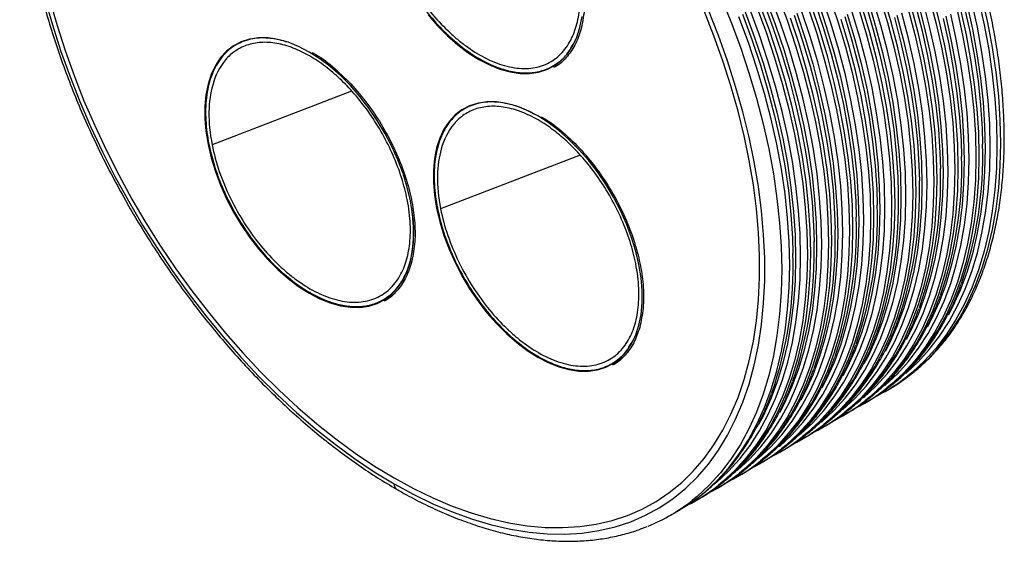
# Paper-space layout '_Isométrica' of a CAD drawing. Header units: millimetres. Extents: x -88 to 61, y -85 to 19.
# Tile 1 of 5: x -88 to -6, y -85 to -42. Entities that reach past the tile are written whole.
import ezdxf

# ---------------------------------------------------------------- set-up
doc = ezdxf.new("R2010")
doc.units = ezdxf.units.MM

psp = doc.layouts.new('_Isométrica')

# ---------------------------------------------------------------- linework, layer by layer
at = {"color": 7, "linetype": 'Continuous', "lineweight": 25}
for p, q in [((-69.833, -43.474), (-70.315, -43.752)), ((-66.082, -43.514), (-66.317, -43.426)), ((-49.849, -44.916), (-49.947, -44.973)), ((-43.727, -45.524), (-43.246, -45.246)), ((-60.626, -47.63), (-72.324, -52.156)), ((-41.452, -53.001), (-53.15, -57.527)), ((-64.076, -64.543), (-64.179, -64.602)), ((-57.966, -65.144), (-57.42, -64.829)), ((-44.909, -69.909), (-45.007, -69.965)), ((-38.792, -70.514), (-38.283, -70.221)), ((-15.791, -72.797), (-15.473, -72.613)), ((-17.559, -73.817), (-17.276, -73.654)), ((-19.327, -74.838), (-19.044, -74.675)), ((-21.095, -75.858), (-20.812, -75.695)), ((-22.862, -76.879), (-22.58, -76.716)), ((-24.63, -77.899), (-24.347, -77.736)), ((-26.398, -78.92), (-26.115, -78.757)), ((-28.166, -79.94), (-27.883, -79.777)), ((-29.933, -80.961), (-29.651, -80.798)), ((-31.701, -81.981), (-31.418, -81.818)), ((-33.858, -83.226), (-33.186, -82.839))]:
    psp.add_line(p, q, dxfattribs=at)
at = {"color": 7, "linetype": 'Continuous', "lineweight": 25, "flags": 128}
for points in [[(-29.67, -39.648), (-28.799, -41.79), (-28.004, -43.94), (-27.287, -46.09), (-26.65, -48.235), (-26.094, -50.37), (-25.62, -52.487), (-25.232, -54.582), (-24.928, -56.649), (-24.711, -58.682), (-24.58, -60.675), (-24.536, -62.623), (-24.58, -64.521), (-24.711, -66.364), (-24.928, -68.145), (-25.232, -69.862), (-25.62, -71.508), (-26.094, -73.079), (-26.65, -74.571), (-27.287, -75.981), (-28.004, -77.303), (-28.799, -78.535), (-29.67, -79.672), (-30.613, -80.713), (-31.627, -81.654), (-32.005, -81.964)], [(-24.875, -39.525), (-24.08, -41.674), (-23.363, -43.825), (-22.725, -45.97), (-22.169, -48.104), (-21.696, -50.222), (-21.307, -52.317), (-21.004, -54.384), (-20.786, -56.416), (-20.655, -58.41), (-20.612, -60.358), (-20.655, -62.256), (-20.786, -64.098), (-21.004, -65.88), (-21.307, -67.596), (-21.696, -69.242), (-22.169, -70.814), (-22.725, -72.306), (-23.363, -73.715), (-24.08, -75.037), (-24.875, -76.269), (-25.745, -77.407), (-26.689, -78.448), (-27.703, -79.388), (-28.08, -79.698)], [(-20.544, -39.633), (-19.827, -41.784), (-19.19, -43.929), (-18.634, -46.063), (-18.16, -48.181), (-17.772, -50.276), (-17.468, -52.343), (-17.251, -54.375), (-17.12, -56.369), (-17.076, -58.317), (-17.12, -60.215), (-17.251, -62.057), (-17.468, -63.839), (-17.772, -65.555), (-18.16, -67.201), (-18.634, -68.772), (-19.19, -70.265), (-19.827, -71.674), (-20.544, -72.996), (-21.339, -74.228), (-22.21, -75.366), (-23.153, -76.406), (-24.167, -77.347), (-24.545, -77.657)], [(-20.835, -75.539), (-20.349, -75.143), (-19.335, -74.202), (-18.391, -73.162), (-17.521, -72.024), (-16.726, -70.792), (-16.009, -69.47), (-15.371, -68.061), (-14.815, -66.568), (-14.342, -64.997), (-13.953, -63.351), (-13.65, -61.635), (-13.432, -59.853), (-13.301, -58.01), (-13.258, -56.113), (-13.301, -54.164), (-13.432, -52.171), (-13.65, -50.138), (-13.953, -48.072), (-14.342, -45.977), (-14.815, -43.859), (-15.371, -41.725), (-16.009, -39.579)], [(-86.331, -39.955), (-85.728, -42.084), (-85.043, -44.221), (-84.279, -46.36), (-83.438, -48.493), (-82.523, -50.616), (-81.535, -52.722), (-80.478, -54.804), (-79.354, -56.859), (-78.167, -58.878), (-76.921, -60.857), (-75.618, -62.791), (-74.262, -64.673), (-72.858, -66.498), (-71.409, -68.261), (-69.919, -69.958), (-68.393, -71.583), (-66.835, -73.131), (-65.249, -74.599), (-63.64, -75.982), (-62.012, -77.276), (-60.37, -78.478), (-58.719, -79.583), (-57.063, -80.59)], [(-85.932, -40.019), (-85.337, -42.12), (-84.662, -44.227), (-83.908, -46.337), (-83.079, -48.441), (-82.176, -50.535), (-81.201, -52.612), (-80.158, -54.666), (-79.05, -56.692), (-77.879, -58.684), (-76.65, -60.637), (-75.365, -62.544), (-74.028, -64.4), (-72.643, -66.2), (-71.213, -67.94), (-69.744, -69.613), (-68.239, -71.216), (-66.702, -72.743), (-65.137, -74.191), (-63.55, -75.555), (-61.945, -76.831), (-60.325, -78.017), (-58.696, -79.107), (-57.063, -80.1)], [(-85.932, -40.019), (-85.337, -42.12), (-84.662, -44.227), (-83.908, -46.337), (-83.079, -48.441), (-82.176, -50.535), (-81.201, -52.612), (-80.158, -54.666), (-79.05, -56.692), (-77.879, -58.684), (-76.65, -60.637), (-75.365, -62.544), (-74.028, -64.4), (-72.643, -66.2), (-71.213, -67.94), (-69.744, -69.613), (-68.239, -71.216), (-66.702, -72.743), (-65.137, -74.191), (-63.55, -75.555), (-61.945, -76.831), (-60.325, -78.017), (-58.696, -79.107), (-57.063, -80.1)], [(-29.674, -80.641), (-29.188, -80.245), (-28.174, -79.305), (-27.23, -78.264), (-26.36, -77.126), (-25.565, -75.895), (-24.848, -74.572), (-24.21, -73.163), (-23.654, -71.671), (-23.181, -70.099), (-22.792, -68.453), (-22.488, -66.737), (-22.271, -64.955), (-22.14, -63.113), (-22.097, -61.215), (-22.14, -59.267), (-22.271, -57.274), (-22.488, -55.241), (-22.792, -53.174), (-23.181, -51.079), (-23.654, -48.961), (-24.21, -46.827), (-24.848, -44.682), (-25.565, -42.531), (-26.36, -40.382)], [(-28.266, -79.492), (-28.237, -79.467), (-27.228, -78.53), (-26.288, -77.494), (-25.422, -76.362), (-24.63, -75.135), (-23.916, -73.819), (-23.282, -72.416), (-22.728, -70.93), (-22.257, -69.366), (-21.87, -67.727), (-21.567, -66.019), (-21.351, -64.245), (-21.221, -62.411), (-21.177, -60.521), (-21.221, -58.582), (-21.351, -56.597), (-21.567, -54.574), (-21.87, -52.516), (-22.257, -50.43), (-22.728, -48.322), (-23.282, -46.197), (-23.916, -44.061), (-24.63, -41.921), (-25.422, -39.781)], [(-26.058, -40.148), (-25.267, -42.288), (-24.553, -44.429), (-23.918, -46.564), (-23.364, -48.689), (-22.893, -50.798), (-22.506, -52.883), (-22.204, -54.941), (-21.987, -56.965), (-21.857, -58.949), (-21.819, -60.26)], [(-25.832, -39.973), (-25.043, -42.105), (-24.331, -44.239), (-23.699, -46.368), (-23.147, -48.485), (-22.678, -50.586), (-22.292, -52.665), (-21.99, -54.716), (-21.775, -56.733), (-21.645, -58.711), (-21.602, -60.644), (-21.645, -62.527), (-21.775, -64.355), (-21.99, -66.123), (-22.292, -67.826), (-22.678, -69.459), (-23.147, -71.018), (-23.699, -72.499), (-24.331, -73.897), (-24.699, -74.604)], [(-24.731, -77.451), (-24.702, -77.426), (-23.692, -76.489), (-22.753, -75.453), (-21.886, -74.321), (-21.095, -73.094), (-20.381, -71.778), (-19.746, -70.375), (-19.192, -68.889), (-18.721, -67.325), (-18.334, -65.686), (-18.032, -63.978), (-17.815, -62.204), (-17.685, -60.37), (-17.642, -58.48), (-17.685, -56.541), (-17.815, -54.556), (-18.032, -52.533), (-18.334, -50.475), (-18.721, -48.389), (-19.192, -46.281), (-19.746, -44.156), (-20.381, -42.02), (-21.095, -39.88)], [(-21.731, -40.247), (-21.017, -42.388), (-20.382, -44.523), (-19.829, -46.648), (-19.358, -48.757), (-18.971, -50.842), (-18.668, -52.9), (-18.452, -54.924), (-18.322, -56.908), (-18.283, -58.219)], [(-21.507, -40.064), (-20.796, -42.198), (-20.163, -44.327), (-19.611, -46.444), (-19.142, -48.545), (-18.756, -50.624), (-18.455, -52.675), (-18.239, -54.692), (-18.109, -56.67), (-18.066, -58.603), (-18.109, -60.486), (-18.239, -62.314), (-18.455, -64.082), (-18.756, -65.785), (-19.142, -67.418), (-19.611, -68.977), (-20.163, -70.458), (-20.796, -71.856), (-21.164, -72.563)], [(-21.195, -75.41), (-21.166, -75.385), (-20.156, -74.448), (-19.217, -73.412), (-18.351, -72.28), (-17.559, -71.053), (-16.845, -69.737), (-16.21, -68.334), (-15.657, -66.848), (-15.186, -65.284), (-14.799, -63.645), (-14.496, -61.937), (-14.28, -60.163), (-14.15, -58.329), (-14.106, -56.439), (-14.15, -54.5), (-14.28, -52.515), (-14.496, -50.492), (-14.799, -48.434), (-15.186, -46.348), (-15.657, -44.24), (-16.21, -42.115), (-16.845, -39.979)], [(-16.292, -39.743), (-15.654, -41.888), (-15.098, -44.022), (-14.625, -46.14), (-14.236, -48.235), (-13.932, -50.302), (-13.715, -52.334), (-13.584, -54.328), (-13.541, -56.276), (-13.584, -58.174), (-13.715, -60.016), (-13.932, -61.798), (-14.236, -63.514), (-14.625, -65.16), (-15.098, -66.731), (-15.654, -68.224), (-16.292, -69.633), (-17.009, -70.955), (-17.804, -72.187), (-18.674, -73.325), (-19.618, -74.365), (-20.632, -75.306), (-21.009, -75.616)], [(-17.66, -73.369), (-17.631, -73.344), (-16.621, -72.407), (-15.682, -71.371), (-14.815, -70.239), (-14.024, -69.012), (-13.31, -67.696), (-12.675, -66.293), (-12.121, -64.807), (-11.65, -63.243), (-11.263, -61.604), (-10.961, -59.896), (-10.744, -58.122), (-10.614, -56.288), (-10.571, -54.398), (-10.614, -52.459), (-10.744, -50.474), (-10.961, -48.45), (-11.263, -46.393), (-11.65, -44.307), (-12.121, -42.199), (-12.675, -40.074)], [(-17.26, -40.157), (-16.628, -42.285), (-16.076, -44.403), (-15.606, -46.504), (-15.221, -48.583), (-14.919, -50.634), (-14.704, -52.651), (-14.574, -54.629), (-14.531, -56.562), (-14.574, -58.445), (-14.704, -60.273), (-14.919, -62.041), (-15.221, -63.744), (-15.606, -65.377), (-16.076, -66.936), (-16.628, -68.417), (-17.26, -69.815), (-17.628, -70.522)], [(-17.482, -40.347), (-16.847, -42.482), (-16.293, -44.607), (-15.822, -46.716), (-15.435, -48.801), (-15.133, -50.859), (-14.916, -52.883), (-14.786, -54.867), (-14.747, -56.178)], [(-12.119, -39.847), (-11.563, -41.981), (-11.089, -44.099), (-10.701, -46.194), (-10.397, -48.261), (-10.18, -50.293), (-10.049, -52.287), (-10.005, -54.235), (-10.049, -56.133), (-10.18, -57.975), (-10.397, -59.757), (-10.701, -61.473), (-11.089, -63.119), (-11.563, -64.69), (-12.119, -66.183), (-12.756, -67.592), (-13.473, -68.914), (-14.268, -70.146), (-15.139, -71.284), (-16.082, -72.324), (-17.096, -73.265), (-17.474, -73.575)], [(-17.3, -73.498), (-16.814, -73.102), (-15.799, -72.161), (-14.856, -71.121), (-13.985, -69.983), (-13.191, -68.751), (-12.473, -67.429), (-11.836, -66.02), (-11.28, -64.527), (-10.807, -62.956), (-10.418, -61.31), (-10.114, -59.594), (-9.897, -57.812), (-9.766, -55.969), (-9.722, -54.072), (-9.766, -52.123), (-9.897, -50.13), (-10.114, -48.097), (-10.418, -46.031), (-10.807, -43.936), (-11.28, -41.818), (-11.836, -39.684)], [(-14.124, -71.328), (-14.095, -71.303), (-13.085, -70.366), (-12.146, -69.33), (-11.279, -68.198), (-10.488, -66.971), (-9.774, -65.655), (-9.139, -64.252), (-8.586, -62.766), (-8.115, -61.202), (-7.728, -59.563), (-7.425, -57.855), (-7.209, -56.081), (-7.079, -54.247), (-7.035, -52.357), (-7.079, -50.418), (-7.209, -48.433), (-7.425, -46.409), (-7.728, -44.352), (-8.115, -42.266), (-8.586, -40.158)], [(-13.092, -40.244), (-12.54, -42.362), (-12.071, -44.463), (-11.685, -46.542), (-11.384, -48.593), (-11.168, -50.61), (-11.038, -52.588), (-10.995, -54.521), (-11.038, -56.404), (-11.168, -58.232), (-11.384, -60), (-11.685, -61.702), (-12.071, -63.336), (-12.54, -64.895), (-13.092, -66.376), (-13.725, -67.774), (-14.093, -68.481)], [(-8.027, -39.94), (-7.554, -42.058), (-7.165, -44.153), (-6.861, -46.22), (-6.644, -48.252), (-6.513, -50.246), (-6.47, -52.194), (-6.513, -54.092), (-6.644, -55.934), (-6.861, -57.716), (-7.165, -59.432), (-7.554, -61.078), (-8.027, -62.649), (-8.583, -64.142), (-9.221, -65.551), (-9.938, -66.873), (-10.733, -68.105), (-11.603, -69.243), (-12.547, -70.283), (-13.561, -71.224), (-13.938, -71.534)], [(-13.729, -71.436), (-13.243, -71.04), (-12.229, -70.1), (-11.285, -69.059), (-10.415, -67.921), (-9.62, -66.69), (-8.902, -65.367), (-8.265, -63.958), (-7.709, -62.466), (-7.236, -60.894), (-6.847, -59.248), (-6.543, -57.532), (-6.326, -55.75), (-6.195, -53.908), (-6.151, -52.01), (-6.195, -50.062), (-6.326, -48.069), (-6.543, -46.036), (-6.847, -43.969), (-7.236, -41.874), (-7.709, -39.756)], [(-13.311, -40.441), (-12.758, -42.566), (-12.287, -44.675), (-11.9, -46.76), (-11.597, -48.818), (-11.381, -50.842), (-11.251, -52.826), (-11.212, -54.137)], [(-9.005, -40.321), (-8.535, -42.422), (-8.15, -44.501), (-7.848, -46.552), (-7.633, -48.569), (-7.503, -50.547), (-7.46, -52.48), (-7.503, -54.363), (-7.633, -56.191), (-7.848, -57.959), (-8.15, -59.661), (-8.535, -61.295), (-9.005, -62.854), (-9.557, -64.335), (-10.189, -65.733), (-10.557, -66.44)], [(-57.063, -80.59), (-55.407, -81.495), (-53.756, -82.296), (-52.114, -82.99), (-50.486, -83.575), (-48.877, -84.05), (-47.291, -84.413), (-45.733, -84.664), (-44.207, -84.801), (-42.717, -84.825), (-41.268, -84.734), (-39.864, -84.53), (-38.509, -84.213), (-37.206, -83.784), (-35.959, -83.244), (-34.772, -82.595), (-33.649, -81.838), (-32.591, -80.976), (-31.604, -80.011), (-30.688, -78.945), (-29.847, -77.783), (-29.083, -76.527), (-28.399, -75.18), (-27.795, -73.746), (-27.275, -72.231), (-26.839, -70.637), (-26.489, -68.969), (-26.226, -67.233), (-26.05, -65.433), (-25.961, -63.574), (-25.961, -61.661), (-26.05, -59.7), (-26.226, -57.696), (-26.489, -55.655), (-26.839, -53.584), (-27.275, -51.487), (-27.795, -49.37), (-28.399, -47.241), (-29.083, -45.104), (-29.847, -42.965), (-30.688, -40.832)], [(-57.063, -80.1), (-55.43, -80.993), (-53.801, -81.783), (-52.182, -82.467), (-50.576, -83.044), (-48.989, -83.513), (-47.425, -83.871), (-45.888, -84.119), (-44.382, -84.254), (-42.913, -84.277), (-41.484, -84.188), (-40.099, -83.987), (-38.762, -83.674), (-37.476, -83.251), (-36.247, -82.718), (-35.076, -82.078), (-33.968, -81.331), (-32.925, -80.481), (-31.951, -79.529), (-31.048, -78.478), (-30.218, -77.331), (-29.465, -76.092), (-28.79, -74.764), (-28.195, -73.35), (-27.681, -71.855), (-27.251, -70.283), (-26.906, -68.638), (-26.646, -66.925), (-26.473, -65.15), (-26.386, -63.316), (-26.386, -61.429), (-26.473, -59.495), (-26.646, -57.518), (-26.906, -55.506), (-27.251, -53.462), (-27.681, -51.394), (-28.195, -49.306), (-28.79, -47.205), (-29.465, -45.098), (-30.218, -42.988), (-31.048, -40.884)], [(-57.063, -80.1), (-55.43, -80.993), (-53.801, -81.783), (-52.182, -82.467), (-50.576, -83.044), (-48.989, -83.513), (-47.425, -83.871), (-45.888, -84.119), (-44.382, -84.254), (-42.913, -84.277), (-41.484, -84.188), (-40.099, -83.987), (-38.762, -83.674), (-37.476, -83.251), (-36.247, -82.718), (-35.076, -82.078), (-33.968, -81.331), (-32.925, -80.481), (-31.951, -79.529), (-31.048, -78.478), (-30.218, -77.331), (-29.465, -76.092), (-28.79, -74.764), (-28.195, -73.35), (-27.681, -71.855), (-27.251, -70.283), (-26.906, -68.638), (-26.646, -66.925), (-26.473, -65.15), (-26.386, -63.316), (-26.386, -61.429), (-26.473, -59.495), (-26.646, -57.518), (-26.906, -55.506), (-27.251, -53.462), (-27.681, -51.394), (-28.195, -49.306), (-28.79, -47.205), (-29.465, -45.098), (-30.218, -42.988), (-31.048, -40.884)], [(-54.202, -41.244), (-53.405, -42.156), (-52.572, -42.993), (-51.712, -43.747), (-50.834, -44.409), (-49.947, -44.973)], [(-30.034, -80.512), (-30.005, -80.487), (-28.995, -79.551), (-28.056, -78.515), (-27.189, -77.382), (-26.398, -76.156), (-25.684, -74.84), (-25.049, -73.437), (-24.496, -71.951), (-24.025, -70.386), (-23.637, -68.748), (-23.335, -67.039), (-23.119, -65.265), (-22.989, -63.431), (-22.945, -61.542), (-22.989, -59.602), (-23.119, -57.618), (-23.335, -55.594), (-23.637, -53.536), (-24.025, -51.451), (-24.496, -49.343), (-25.049, -47.218), (-25.684, -45.082), (-26.398, -42.941), (-27.189, -40.801)], [(-26.643, -40.545), (-25.848, -42.695), (-25.131, -44.845), (-24.493, -46.99), (-23.937, -49.125), (-23.464, -51.242), (-23.075, -53.337), (-22.771, -55.404), (-22.554, -57.437), (-22.423, -59.43), (-22.38, -61.378), (-22.423, -63.276), (-22.554, -65.119), (-22.771, -66.9), (-23.075, -68.617), (-23.464, -70.263), (-23.937, -71.834), (-24.493, -73.326), (-25.131, -74.736), (-25.848, -76.058), (-26.643, -77.29), (-27.513, -78.427), (-28.457, -79.468), (-29.471, -80.409), (-29.848, -80.719)], [(-27.826, -41.169), (-27.034, -43.308), (-26.32, -45.449), (-25.686, -47.585), (-25.132, -49.71), (-24.661, -51.818), (-24.274, -53.904), (-23.972, -55.961), (-23.755, -57.985), (-23.625, -59.97), (-23.586, -61.28)], [(-27.599, -40.993), (-26.811, -43.126), (-26.099, -45.259), (-25.467, -47.388), (-24.915, -49.506), (-24.445, -51.607), (-24.059, -53.686), (-23.758, -55.736), (-23.542, -57.753), (-23.413, -59.731), (-23.37, -61.664), (-23.413, -63.547), (-23.542, -65.375), (-23.758, -67.143), (-24.059, -68.846), (-24.445, -70.479), (-24.915, -72.038), (-25.467, -73.519), (-26.099, -74.917), (-26.467, -75.625)], [(-26.499, -78.471), (-26.469, -78.446), (-25.46, -77.51), (-24.52, -76.474), (-23.654, -75.341), (-22.862, -74.115), (-22.148, -72.799), (-21.514, -71.396), (-20.96, -69.91), (-20.489, -68.345), (-20.102, -66.707), (-19.8, -64.998), (-19.583, -63.224), (-19.453, -61.39), (-19.41, -59.501), (-19.453, -57.561), (-19.583, -55.577), (-19.8, -53.553), (-20.102, -51.495), (-20.489, -49.41), (-20.96, -47.301), (-21.514, -45.177), (-22.148, -43.041), (-22.862, -40.9)], [(-22.312, -40.654), (-21.595, -42.804), (-20.957, -44.949), (-20.401, -47.084), (-19.928, -49.201), (-19.539, -51.296), (-19.236, -53.363), (-19.018, -55.396), (-18.888, -57.389), (-18.844, -59.337), (-18.888, -61.235), (-19.018, -63.078), (-19.236, -64.859), (-19.539, -66.576), (-19.928, -68.222), (-20.401, -69.793), (-20.957, -71.285), (-21.595, -72.695), (-22.312, -74.017), (-23.107, -75.249), (-23.978, -76.386), (-24.921, -77.427), (-25.935, -78.368), (-26.312, -78.678)], [(-26.138, -78.6), (-25.652, -78.204), (-24.638, -77.264), (-23.695, -76.223), (-22.824, -75.085), (-22.029, -73.854), (-21.312, -72.531), (-20.675, -71.122), (-20.119, -69.63), (-19.645, -68.058), (-19.257, -66.412), (-18.953, -64.696), (-18.736, -62.914), (-18.605, -61.072), (-18.561, -59.174), (-18.605, -57.226), (-18.736, -55.233), (-18.953, -53.2), (-19.257, -51.133), (-19.645, -49.038), (-20.119, -46.92), (-20.675, -44.786), (-21.312, -42.641), (-22.029, -40.49)], [(-23.499, -41.267), (-22.785, -43.408), (-22.15, -45.544), (-21.597, -47.669), (-21.126, -49.777), (-20.738, -51.863), (-20.436, -53.92), (-20.22, -55.944), (-20.09, -57.929), (-20.051, -59.239)], [(-23.275, -41.085), (-22.564, -43.218), (-21.931, -45.347), (-21.379, -47.465), (-20.91, -49.566), (-20.524, -51.645), (-20.223, -53.695), (-20.007, -55.712), (-19.877, -57.69), (-19.834, -59.623), (-19.877, -61.506), (-20.007, -63.334), (-20.223, -65.102), (-20.524, -66.805), (-20.91, -68.438), (-21.379, -69.997), (-21.931, -71.478), (-22.564, -72.876), (-22.931, -73.584)], [(-22.963, -76.43), (-22.934, -76.405), (-21.924, -75.469), (-20.985, -74.433), (-20.118, -73.3), (-19.327, -72.074), (-18.613, -70.757), (-17.978, -69.355), (-17.425, -67.869), (-16.954, -66.304), (-16.566, -64.666), (-16.264, -62.957), (-16.048, -61.183), (-15.918, -59.349), (-15.874, -57.46), (-15.918, -55.52), (-16.048, -53.536), (-16.264, -51.512), (-16.566, -49.454), (-16.954, -47.369), (-17.425, -45.26), (-17.978, -43.136), (-18.613, -41)], [(-18.059, -40.763), (-17.422, -42.908), (-16.866, -45.043), (-16.393, -47.16), (-16.004, -49.255), (-15.7, -51.322), (-15.483, -53.355), (-15.352, -55.348), (-15.308, -57.296), (-15.352, -59.194), (-15.483, -61.037), (-15.7, -62.818), (-16.004, -64.535), (-16.393, -66.181), (-16.866, -67.752), (-17.422, -69.244), (-18.059, -70.654), (-18.777, -71.976), (-19.572, -73.208), (-20.442, -74.345), (-21.386, -75.386), (-22.4, -76.327), (-22.777, -76.637)], [(-22.603, -76.559), (-22.117, -76.163), (-21.103, -75.223), (-20.159, -74.182), (-19.289, -73.044), (-18.494, -71.813), (-17.777, -70.49), (-17.139, -69.081), (-16.583, -67.589), (-16.11, -66.017), (-15.721, -64.371), (-15.417, -62.655), (-15.2, -60.873), (-15.069, -59.031), (-15.026, -57.133), (-15.069, -55.185), (-15.2, -53.192), (-15.417, -51.159), (-15.721, -49.092), (-16.11, -46.997), (-16.583, -44.879), (-17.139, -42.745), (-17.777, -40.6)], [(-19.428, -74.389), (-19.398, -74.364), (-18.389, -73.428), (-17.449, -72.392), (-16.583, -71.259), (-15.791, -70.033), (-15.077, -68.716), (-14.443, -67.313), (-13.889, -65.828), (-13.418, -64.263), (-13.031, -62.625), (-12.729, -60.916), (-12.512, -59.142), (-12.382, -57.308), (-12.339, -55.419), (-12.382, -53.479), (-12.512, -51.495), (-12.729, -49.471), (-13.031, -47.413), (-13.418, -45.328), (-13.889, -43.219), (-14.443, -41.095)], [(-19.028, -41.177), (-18.395, -43.306), (-17.844, -45.424), (-17.374, -47.525), (-16.988, -49.604), (-16.687, -51.654), (-16.471, -53.671), (-16.342, -55.649), (-16.298, -57.582), (-16.342, -59.465), (-16.471, -61.293), (-16.687, -63.061), (-16.988, -64.764), (-17.374, -66.397), (-17.844, -67.956), (-18.395, -69.437), (-19.028, -70.835), (-19.396, -71.543)], [(-13.886, -40.867), (-13.33, -43.002), (-12.857, -45.119), (-12.468, -47.214), (-12.165, -49.281), (-11.947, -51.314), (-11.817, -53.307), (-11.773, -55.255), (-11.817, -57.153), (-11.947, -58.996), (-12.165, -60.777), (-12.468, -62.494), (-12.857, -64.14), (-13.33, -65.711), (-13.886, -67.203), (-14.524, -68.613), (-15.241, -69.935), (-16.036, -71.167), (-16.906, -72.304), (-17.85, -73.345), (-18.864, -74.286), (-19.241, -74.596)], [(-19.067, -74.518), (-18.581, -74.122), (-17.567, -73.182), (-16.624, -72.141), (-15.753, -71.003), (-14.958, -69.772), (-14.241, -68.449), (-13.604, -67.04), (-13.047, -65.548), (-12.574, -63.976), (-12.185, -62.33), (-11.882, -60.614), (-11.664, -58.832), (-11.534, -56.99), (-11.49, -55.092), (-11.534, -53.144), (-11.664, -51.151), (-11.882, -49.118), (-12.185, -47.051), (-12.574, -44.956), (-13.047, -42.838), (-13.604, -40.704)], [(-15.892, -72.348), (-15.863, -72.323), (-14.853, -71.387), (-13.914, -70.351), (-13.047, -69.218), (-12.256, -67.992), (-11.542, -66.675), (-10.907, -65.272), (-10.354, -63.787), (-9.883, -62.222), (-9.495, -60.584), (-9.193, -58.875), (-8.977, -57.101), (-8.847, -55.267), (-8.803, -53.378), (-8.847, -51.438), (-8.977, -49.454), (-9.193, -47.43), (-9.495, -45.372), (-9.883, -43.287), (-10.354, -41.178)], [(-14.86, -41.265), (-14.308, -43.383), (-13.839, -45.484), (-13.453, -47.563), (-13.152, -49.613), (-12.936, -51.63), (-12.806, -53.608), (-12.763, -55.541), (-12.806, -57.424), (-12.936, -59.252), (-13.152, -61.02), (-13.453, -62.723), (-13.839, -64.356), (-14.308, -65.915), (-14.86, -67.396), (-15.492, -68.794), (-15.86, -69.502)], [(-9.795, -40.961), (-9.322, -43.078), (-8.933, -45.173), (-8.629, -47.24), (-8.412, -49.273), (-8.281, -51.266), (-8.237, -53.214), (-8.281, -55.112), (-8.412, -56.955), (-8.629, -58.736), (-8.933, -60.453), (-9.322, -62.099), (-9.795, -63.67), (-10.351, -65.162), (-10.988, -66.572), (-11.706, -67.894), (-12.5, -69.126), (-13.371, -70.263), (-14.314, -71.304), (-15.329, -72.245), (-15.706, -72.555)], [(-15.532, -72.477), (-15.046, -72.081), (-14.032, -71.141), (-13.088, -70.1), (-12.218, -68.962), (-11.423, -67.731), (-10.706, -66.408), (-10.068, -64.999), (-9.512, -63.507), (-9.039, -61.935), (-8.65, -60.289), (-8.346, -58.573), (-8.129, -56.791), (-7.998, -54.949), (-7.955, -53.051), (-7.998, -51.103), (-8.129, -49.11), (-8.346, -47.077), (-8.65, -45.01), (-9.039, -42.915), (-9.512, -40.797)], [(-9.222, -40.525), (-8.751, -42.634), (-8.364, -44.719), (-8.062, -46.777), (-7.845, -48.801), (-7.715, -50.785), (-7.676, -52.096)], [(-49.947, -44.973), (-49.06, -45.433), (-48.182, -45.785), (-47.322, -46.024), (-46.489, -46.149), (-45.692, -46.157), (-44.938, -46.05), (-44.236, -45.827), (-43.592, -45.492), (-43.014, -45.048), (-42.506, -44.499), (-42.075, -43.851), (-41.725, -43.111), (-41.459, -42.286), (-41.28, -41.384)], [(-31.442, -81.662), (-30.956, -81.266), (-29.942, -80.325), (-28.998, -79.285), (-28.128, -78.147), (-27.333, -76.915), (-26.615, -75.593), (-25.978, -74.184), (-25.422, -72.691), (-24.949, -71.12), (-24.56, -69.474), (-24.256, -67.758), (-24.039, -65.976), (-23.908, -64.134), (-23.864, -62.236), (-23.908, -60.287), (-24.039, -58.294), (-24.256, -56.261), (-24.56, -54.195), (-24.949, -52.1), (-25.422, -49.982), (-25.978, -47.848), (-26.615, -45.702), (-27.333, -43.552), (-28.128, -41.403)], [(-27.906, -79.621), (-27.42, -79.225), (-26.406, -78.284), (-25.462, -77.244), (-24.592, -76.106), (-23.797, -74.874), (-23.08, -73.552), (-22.442, -72.143), (-21.886, -70.65), (-21.413, -69.079), (-21.024, -67.433), (-20.721, -65.717), (-20.503, -63.935), (-20.373, -62.093), (-20.329, -60.195), (-20.373, -58.246), (-20.503, -56.253), (-20.721, -54.22), (-21.024, -52.154), (-21.413, -50.059), (-21.886, -47.941), (-22.442, -45.807), (-23.08, -43.661), (-23.797, -41.511)], [(-24.371, -77.58), (-23.885, -77.184), (-22.87, -76.243), (-21.927, -75.203), (-21.056, -74.065), (-20.262, -72.833), (-19.544, -71.511), (-18.907, -70.102), (-18.351, -68.609), (-17.878, -67.038), (-17.489, -65.392), (-17.185, -63.676), (-16.968, -61.894), (-16.837, -60.052), (-16.793, -58.154), (-16.837, -56.205), (-16.968, -54.212), (-17.185, -52.179), (-17.489, -50.113), (-17.878, -48.018), (-18.351, -45.9), (-18.907, -43.766), (-19.544, -41.62)], [(-19.249, -41.367), (-18.615, -43.503), (-18.061, -45.628), (-17.59, -47.736), (-17.203, -49.822), (-16.901, -51.879), (-16.684, -53.903), (-16.554, -55.888), (-16.515, -57.198)], [(-15.079, -41.462), (-14.525, -43.587), (-14.054, -45.695), (-13.667, -47.781), (-13.365, -49.838), (-13.149, -51.862), (-13.018, -53.846), (-12.98, -55.157)], [(-10.773, -41.342), (-10.303, -43.443), (-9.917, -45.522), (-9.616, -47.572), (-9.4, -49.589), (-9.271, -51.567), (-9.227, -53.5), (-9.271, -55.383), (-9.4, -57.211), (-9.616, -58.979), (-9.917, -60.682), (-10.303, -62.315), (-10.773, -63.874), (-11.324, -65.355), (-11.957, -66.753), (-12.325, -67.461)], [(-10.99, -41.546), (-10.519, -43.654), (-10.132, -45.74), (-9.83, -47.797), (-9.613, -49.821), (-9.483, -51.805), (-9.444, -53.116)], [(-64.179, -44.352), (-65.066, -43.892), (-65.944, -43.54), (-66.804, -43.301), (-67.637, -43.176), (-68.434, -43.168), (-69.188, -43.275), (-69.89, -43.498), (-70.534, -43.833), (-71.113, -44.277), (-71.62, -44.826), (-72.051, -45.474), (-72.401, -46.214), (-72.667, -47.039), (-72.846, -47.941), (-72.936, -48.909), (-72.936, -49.935), (-72.846, -51.007), (-72.667, -52.115), (-72.401, -53.247), (-72.051, -54.392), (-71.62, -55.537), (-71.113, -56.672), (-70.534, -57.784), (-69.89, -58.863), (-69.188, -59.896), (-68.434, -60.873), (-67.637, -61.786), (-66.804, -62.623), (-65.944, -63.376), (-65.066, -64.038), (-64.179, -64.602)], [(-64.179, -64.602), (-63.292, -65.062), (-62.414, -65.414), (-61.554, -65.653), (-60.721, -65.778), (-59.924, -65.786), (-59.17, -65.679), (-58.468, -65.457), (-57.824, -65.122), (-57.246, -64.677), (-56.738, -64.129), (-56.307, -63.481), (-55.957, -62.74), (-55.691, -61.915), (-55.512, -61.014), (-55.422, -60.045), (-55.422, -59.019), (-55.512, -57.947), (-55.691, -56.839), (-55.957, -55.707), (-56.307, -54.562), (-56.738, -53.417), (-57.246, -52.282), (-57.824, -51.17), (-58.468, -50.092), (-59.17, -49.058), (-59.924, -48.081), (-60.721, -47.169), (-61.554, -46.332), (-62.414, -45.578), (-63.292, -44.916), (-64.179, -44.352)], [(-45.007, -49.715), (-45.894, -49.255), (-46.772, -48.903), (-47.631, -48.664), (-48.464, -48.539), (-49.262, -48.531), (-50.015, -48.638), (-50.718, -48.86), (-51.362, -49.195), (-51.94, -49.64), (-52.448, -50.189), (-52.879, -50.836), (-53.229, -51.577), (-53.495, -52.402), (-53.674, -53.303), (-53.763, -54.272), (-53.763, -55.298), (-53.674, -56.37), (-53.495, -57.478), (-53.229, -58.61), (-52.879, -59.755), (-52.448, -60.9), (-51.94, -62.035), (-51.362, -63.147), (-50.718, -64.225), (-50.015, -65.259), (-49.262, -66.236), (-48.464, -67.148), (-47.631, -67.985), (-46.772, -68.739), (-45.894, -69.401), (-45.007, -69.965)], [(-45.007, -69.965), (-44.119, -70.425), (-43.241, -70.777), (-42.382, -71.016), (-41.549, -71.141), (-40.751, -71.149), (-39.998, -71.042), (-39.295, -70.82), (-38.651, -70.485), (-38.073, -70.04), (-37.565, -69.491), (-37.134, -68.843), (-36.784, -68.103), (-36.518, -67.278), (-36.339, -66.377), (-36.25, -65.408), (-36.25, -64.382), (-36.339, -63.31), (-36.518, -62.202), (-36.784, -61.07), (-37.134, -59.925), (-37.565, -58.78), (-38.073, -57.645), (-38.651, -56.533), (-39.295, -55.454), (-39.998, -54.421), (-40.751, -53.444), (-41.549, -52.532), (-42.382, -51.694), (-43.241, -50.941), (-44.119, -50.279), (-45.007, -49.715)]]:
    psp.add_lwpolyline(points, dxfattribs=at)
at = {"color": 7, "linetype": 'Continuous', "lineweight": 25}
for centre, radius, start, end in [((-40.362, -53.113), 32.702, 340.96797, 1.78252), ((-42.13, -54.133), 32.702, 340.96797, 1.78252), ((-43.898, -55.154), 32.702, 340.96797, 1.78252), ((-45.665, -56.174), 32.702, 340.96797, 1.78252), ((-47.433, -57.195), 32.702, 340.96797, 1.78252), ((-49.201, -58.215), 32.702, 340.96797, 1.78252), ((-50.969, -59.236), 32.702, 340.96797, 1.78252), ((-52.736, -60.256), 32.702, 340.96797, 1.78252), ((-54.504, -61.277), 32.702, 340.96797, 1.78252), ((-56.272, -62.297), 32.702, 340.96797, 1.78252), ((-23.323, -59.75), 15.065, 296.73491, 308.53429), ((-23.013, -59.557), 15.077, 300.00429, 308.00735), ((-25.091, -60.77), 15.065, 296.73491, 308.53429), ((-24.816, -60.598), 15.077, 300.00429, 308.00735), ((-26.583, -61.618), 15.077, 300.00429, 308.00735), ((-26.859, -61.791), 15.065, 296.73491, 308.53429), ((-28.626, -62.811), 15.065, 296.73491, 308.53429), ((-28.351, -62.639), 15.077, 300.00429, 308.00735), ((-30.394, -63.832), 15.065, 296.73491, 308.53429), ((-30.119, -63.659), 15.077, 300.00429, 308.00735), ((-32.162, -64.852), 15.065, 296.73491, 308.53429), ((-31.887, -64.68), 15.077, 300.00429, 308.00735), ((-33.93, -65.873), 15.065, 296.73491, 308.53429), ((-33.654, -65.7), 15.077, 300.00429, 308.00735), ((-35.697, -66.893), 15.065, 296.73491, 308.53429), ((-35.422, -66.721), 15.077, 300.00429, 308.00735), ((-37.465, -67.914), 15.065, 296.73491, 308.53429), ((-37.19, -67.741), 15.077, 300.00429, 308.00735), ((-56.562, -80.64), 0.503, 174.38042, 234.29284), ((-39.233, -68.935), 15.065, 296.73491, 308.53429), ((-38.958, -68.762), 15.077, 300.00429, 308.00735), ((-40.726, -69.782), 15.077, 300.00429, 308.00735), ((-41.391, -70.177), 15.068, 292.00816, 308.53214)]:
    psp.add_arc(centre, radius, start, end, dxfattribs=at)
for points, knots in [([(-13.655, -71.38), (-13.348, -71.133), (-12.699, -70.609), (-11.784, -69.698), (-10.893, -68.676), (-10.071, -67.566), (-9.315, -66.373), (-8.63, -65.099), (-8.017, -63.748), (-7.478, -62.322), (-7.013, -60.826), (-6.625, -59.263), (-6.314, -57.637), (-6.082, -55.953), (-5.928, -54.214), (-5.853, -52.426), (-5.857, -50.593), (-5.94, -48.719), (-6.101, -46.809), (-6.341, -44.868), (-6.657, -42.9), (-7.049, -40.91), (-7.516, -38.903), (-8.058, -36.883), (-8.672, -34.857), (-9.356, -32.827), (-10.11, -30.8), (-10.931, -28.779), (-11.818, -26.771), (-12.768, -24.779), (-13.778, -22.809), (-14.847, -20.865), (-15.972, -18.952), (-17.15, -17.074), (-18.378, -15.237), (-19.654, -13.443), (-20.974, -11.699), (-22.335, -10.007), (-23.734, -8.373), (-25.167, -6.799), (-26.632, -5.291), (-28.125, -3.85), (-29.642, -2.482), (-31.18, -1.19), (-32.735, 0.025), (-34.304, 1.156), (-35.884, 2.21), (-36.942, 2.838), (-37.471, 3.153)], [0, 0, 0, 0, 0.019145, 0.040541, 0.061979, 0.083472, 0.105024, 0.126639, 0.148313, 0.17004, 0.191811, 0.213617, 0.23545, 0.257302, 0.279167, 0.301038, 0.322911, 0.344783, 0.366652, 0.388516, 0.410375, 0.432228, 0.454075, 0.475917, 0.497753, 0.519585, 0.541412, 0.563236, 0.585057, 0.606875, 0.628692, 0.650508, 0.672323, 0.694139, 0.715956, 0.737775, 0.759596, 0.78142, 0.803247, 0.825079, 0.846916, 0.868758, 0.890607, 0.912462, 0.934324, 0.956193, 0.97807, 1, 1, 1, 1]), ([(-80.784, -6.608), (-81.053, -6.825), (-81.664, -7.32), (-82.543, -8.197), (-83.434, -9.219), (-84.257, -10.33), (-85.012, -11.523), (-85.697, -12.796), (-86.31, -14.148), (-86.85, -15.573), (-87.314, -17.069), (-87.702, -18.632), (-88.013, -20.258), (-88.245, -21.942), (-88.399, -23.681), (-88.474, -25.469), (-88.47, -27.302), (-88.387, -29.176), (-88.226, -31.086), (-87.987, -33.028), (-87.671, -34.996), (-87.278, -36.986), (-86.811, -38.993), (-86.27, -41.012), (-85.656, -43.039), (-84.971, -45.068), (-84.217, -47.096), (-83.396, -49.116), (-82.509, -51.124), (-81.56, -53.116), (-80.549, -55.086), (-79.48, -57.03), (-78.355, -58.943), (-77.177, -60.821), (-75.949, -62.659), (-74.674, -64.452), (-73.354, -66.196), (-71.993, -67.888), (-70.594, -69.522), (-69.16, -71.096), (-67.695, -72.605), (-66.202, -74.045), (-64.685, -75.413), (-63.147, -76.706), (-61.592, -77.92), (-60.023, -79.051), (-58.444, -80.105), (-57.386, -80.734), (-56.856, -81.048)], [0, 0, 0, 0, 0.016841, 0.038287, 0.059776, 0.081319, 0.102922, 0.124588, 0.146312, 0.16809, 0.189912, 0.21177, 0.233654, 0.255558, 0.277473, 0.299396, 0.321321, 0.343244, 0.365164, 0.38708, 0.40899, 0.430894, 0.452793, 0.474685, 0.496573, 0.518456, 0.540335, 0.56221, 0.584082, 0.605952, 0.62782, 0.649687, 0.671554, 0.693421, 0.715289, 0.737159, 0.759031, 0.780906, 0.802785, 0.824668, 0.846556, 0.86845, 0.89035, 0.912256, 0.93417, 0.956091, 0.978018, 1, 1, 1, 1]), ([(-49.664, -24.793), (-49.498, -24.885), (-48.805, -25.268), (-47.584, -26.27), (-46.064, -27.778), (-44.662, -29.56), (-43.447, -31.496), (-42.47, -33.493), (-41.753, -35.451), (-41.282, -37.333), (-41.048, -39.147), (-41.043, -40.915), (-41.27, -41.954), (-41.385, -42.484)], [0, 0, 0, 0, 0.030986, 0.129613, 0.230696, 0.332596, 0.433591, 0.532049, 0.626575, 0.716125, 0.806217, 0.901208, 1, 1, 1, 1]), ([(-58.358, -32.459), (-58.236, -32.999), (-57.984, -34.104), (-57.364, -35.83), (-56.551, -37.594), (-55.539, -39.334), (-54.363, -40.975), (-53.065, -42.45), (-51.7, -43.703), (-50.325, -44.697), (-48.991, -45.421), (-47.717, -45.889), (-46.49, -46.121), (-45.303, -46.103), (-44.181, -45.81), (-43.187, -45.211), (-42.451, -44.491), (-42.141, -43.879), (-42.029, -43.659)], [0, 0, 0, 0, 0.059391, 0.121777, 0.186615, 0.253198, 0.320688, 0.388178, 0.454761, 0.519599, 0.581985, 0.641376, 0.700767, 0.763153, 0.827991, 0.894574, 0.962064, 1, 1, 1, 1]), ([(-58.085, -32.536), (-57.942, -33.26), (-57.74, -34.009), (-57.225, -35.514), (-56.912, -36.27), (-56.197, -37.737), (-55.794, -38.449), (-54.932, -39.791), (-54.472, -40.42), (-53.527, -41.571), (-53.042, -42.092), (-52.32, -42.786), (-52.082, -43.001), (-51.589, -43.419), (-51.336, -43.621), (-50.558, -44.196), (-50.017, -44.539), (-48.913, -45.11), (-48.35, -45.338), (-47.24, -45.649), (-46.692, -45.732), (-45.646, -45.741), (-45.148, -45.667), (-44.235, -45.369), (-43.819, -45.144), (-43.089, -44.57), (-42.774, -44.22), (-42.25, -43.432), (-42.04, -42.993), (-41.801, -42.297), (-41.734, -42.061), (-41.618, -41.559), (-41.57, -41.294), (-41.461, -40.459), (-41.434, -39.849), (-41.491, -38.541), (-41.575, -37.844), (-41.718, -37.12)], [0, 0, 0, 0, 0.0625, 0.0625, 0.125, 0.125, 0.1875, 0.1875, 0.25, 0.25, 0.3125, 0.3125, 0.34375, 0.34375, 0.375, 0.375, 0.4375, 0.4375, 0.5, 0.5, 0.5625, 0.5625, 0.625, 0.625, 0.6875, 0.6875, 0.75, 0.75, 0.8125, 0.8125, 0.84375, 0.84375, 0.875, 0.875, 0.9375, 0.9375, 1, 1, 1, 1]), ([(-41.385, -42.484), (-41.536, -42.929), (-41.84, -43.823), (-42.59, -44.836), (-43.213, -45.451), (-43.628, -45.628), (-43.678, -45.649)], [0, 0, 0, 0, 0.317936, 0.638429, 0.957135, 1, 1, 1, 1]), ([(-66.317, -43.426), (-66.815, -43.286), (-67.321, -43.199), (-68.318, -43.158), (-68.81, -43.205), (-69.745, -43.45), (-70.188, -43.65), (-70.992, -44.203), (-71.353, -44.557), (-71.966, -45.402), (-72.219, -45.892), (-72.602, -46.976), (-72.733, -47.568), (-72.877, -48.809), (-72.89, -49.458), (-72.815, -50.769), (-72.726, -51.43), (-72.598, -52.08)], [0, 0, 0, 0, 0.125, 0.125, 0.25, 0.25, 0.375, 0.375, 0.5, 0.5, 0.625, 0.625, 0.75, 0.75, 0.875, 0.875, 1, 1, 1, 1]), ([(-55.957, -56.74), (-56.076, -56.14), (-56.235, -55.522), (-56.631, -54.276), (-56.867, -53.649), (-57.408, -52.412), (-57.712, -51.803), (-58.371, -50.628), (-58.727, -50.063), (-59.47, -48.996), (-59.857, -48.494), (-60.647, -47.566), (-61.048, -47.14), (-61.648, -46.561), (-61.845, -46.379), (-62.249, -46.027), (-62.456, -45.856), (-63.089, -45.361), (-63.528, -45.056), (-64.429, -44.516), (-64.89, -44.282), (-65.815, -43.902), (-66.279, -43.757), (-67.191, -43.571), (-67.638, -43.529), (-68.495, -43.554), (-68.904, -43.62), (-69.668, -43.856), (-70.022, -44.026), (-70.664, -44.456), (-70.951, -44.717), (-71.704, -45.605), (-72.059, -46.34), (-72.28, -47.131)], [0, 0, 0, 0, 0.0625, 0.0625, 0.125, 0.125, 0.1875, 0.1875, 0.25, 0.25, 0.3125, 0.3125, 0.375, 0.375, 0.40625, 0.40625, 0.4375, 0.4375, 0.5, 0.5, 0.5625, 0.5625, 0.625, 0.625, 0.6875, 0.6875, 0.75, 0.75, 0.8125, 0.8125, 0.875, 0.875, 1, 1, 1, 1]), ([(-63.918, -44.405), (-63.747, -44.499), (-63.049, -44.885), (-61.824, -45.89), (-60.303, -47.398), (-58.901, -49.18), (-57.686, -51.116), (-56.709, -53.113), (-55.992, -55.071), (-55.522, -56.953), (-55.288, -58.767), (-55.282, -60.535), (-55.509, -61.574), (-55.624, -62.104)], [0, 0, 0, 0, 0.0319156, 0.1304478, 0.2314344, 0.3332364, 0.4341343, 0.5324978, 0.6269336, 0.7163974, 0.8064031, 0.901303, 1, 1, 1, 1]), ([(-72.28, -47.131), (-72.463, -47.781), (-72.575, -48.537), (-72.603, -50.231), (-72.519, -51.169), (-72.324, -52.156)], [0, 0, 0, 0, 0.5, 0.5, 1, 1, 1, 1]), ([(-47.143, -48.796), (-47.641, -48.656), (-48.147, -48.569), (-49.144, -48.529), (-49.636, -48.575), (-50.571, -48.821), (-51.014, -49.02), (-51.818, -49.573), (-52.179, -49.927), (-52.792, -50.772), (-53.044, -51.263), (-53.428, -52.346), (-53.559, -52.938), (-53.703, -54.179), (-53.716, -54.828), (-53.641, -56.139), (-53.552, -56.8), (-53.424, -57.45)], [0, 0, 0, 0, 0.125, 0.125, 0.25, 0.25, 0.375, 0.375, 0.5, 0.5, 0.625, 0.625, 0.75, 0.75, 0.875, 0.875, 1, 1, 1, 1]), ([(-36.783, -62.11), (-36.902, -61.51), (-37.061, -60.892), (-37.457, -59.646), (-37.693, -59.019), (-38.234, -57.782), (-38.538, -57.173), (-39.197, -55.998), (-39.552, -55.433), (-40.296, -54.366), (-40.683, -53.864), (-41.473, -52.936), (-41.874, -52.51), (-42.474, -51.931), (-42.671, -51.75), (-43.075, -51.397), (-43.281, -51.226), (-43.915, -50.731), (-44.354, -50.426), (-45.255, -49.886), (-45.715, -49.652), (-46.641, -49.272), (-47.105, -49.128), (-48.017, -48.941), (-48.464, -48.899), (-49.321, -48.924), (-49.73, -48.99), (-50.494, -49.226), (-50.848, -49.396), (-51.49, -49.826), (-51.777, -50.087), (-52.53, -50.975), (-52.885, -51.71), (-53.106, -52.501)], [0, 0, 0, 0, 0.0625, 0.0625, 0.125, 0.125, 0.1875, 0.1875, 0.25, 0.25, 0.3125, 0.3125, 0.375, 0.375, 0.40625, 0.40625, 0.4375, 0.4375, 0.5, 0.5, 0.5625, 0.5625, 0.625, 0.625, 0.6875, 0.6875, 0.75, 0.75, 0.8125, 0.8125, 0.875, 0.875, 1, 1, 1, 1]), ([(-45.31, -49.575), (-45.462, -49.485), (-46.081, -49.118), (-46.686, -48.934), (-47.143, -48.796)], [0, 0, 0, 0, 0.245282, 1, 1, 1, 1]), ([(-44.715, -49.792), (-44.554, -49.881), (-43.865, -50.262), (-42.649, -51.261), (-41.129, -52.768), (-39.727, -54.55), (-38.512, -56.487), (-37.535, -58.484), (-36.818, -60.441), (-36.347, -62.324), (-36.114, -64.137), (-36.108, -65.905), (-36.335, -66.945), (-36.45, -67.474)], [0, 0, 0, 0, 0.030175, 0.128884, 0.230052, 0.332037, 0.433117, 0.531657, 0.626263, 0.715887, 0.806055, 0.901125, 1, 1, 1, 1]), ([(-72.598, -52.08), (-72.475, -52.619), (-72.223, -53.724), (-71.603, -55.45), (-70.79, -57.214), (-69.778, -58.954), (-68.602, -60.595), (-67.304, -62.07), (-65.939, -63.323), (-64.564, -64.317), (-63.23, -65.041), (-61.956, -65.51), (-60.729, -65.741), (-59.542, -65.724), (-58.421, -65.428), (-57.42, -64.838), (-56.587, -63.96), (-55.959, -62.824), (-55.555, -61.481), (-55.387, -59.991), (-55.406, -58.566), (-55.56, -57.622), (-55.623, -57.234)], [0, 0, 0, 0, 0.046875, 0.096115, 0.147289, 0.199841, 0.253109, 0.306377, 0.358929, 0.410103, 0.459343, 0.506218, 0.553093, 0.602333, 0.653508, 0.706059, 0.759327, 0.812595, 0.865147, 0.916321, 0.965561, 1, 1, 1, 1]), ([(-72.324, -52.156), (-72.181, -52.88), (-71.979, -53.63), (-71.464, -55.135), (-71.151, -55.89), (-70.436, -57.357), (-70.034, -58.07), (-69.171, -59.411), (-68.711, -60.041), (-67.766, -61.191), (-67.281, -61.712), (-66.559, -62.406), (-66.321, -62.621), (-65.828, -63.039), (-65.575, -63.241), (-64.798, -63.816), (-64.256, -64.159), (-63.152, -64.731), (-62.59, -64.958), (-61.479, -65.269), (-60.931, -65.352), (-59.885, -65.362), (-59.388, -65.287), (-58.474, -64.989), (-58.058, -64.764), (-57.328, -64.19), (-57.013, -63.841), (-56.489, -63.052), (-56.28, -62.613), (-56.04, -61.917), (-55.973, -61.681), (-55.857, -61.179), (-55.809, -60.914), (-55.7, -60.08), (-55.673, -59.469), (-55.73, -58.162), (-55.814, -57.464), (-55.957, -56.74)], [0, 0, 0, 0, 0.0625, 0.0625, 0.125, 0.125, 0.1875, 0.1875, 0.25, 0.25, 0.3125, 0.3125, 0.34375, 0.34375, 0.375, 0.375, 0.4375, 0.4375, 0.5, 0.5, 0.5625, 0.5625, 0.625, 0.625, 0.6875, 0.6875, 0.75, 0.75, 0.8125, 0.8125, 0.84375, 0.84375, 0.875, 0.875, 0.9375, 0.9375, 1, 1, 1, 1]), ([(-53.106, -52.501), (-53.289, -53.151), (-53.401, -53.907), (-53.429, -55.601), (-53.345, -56.539), (-53.15, -57.527)], [0, 0, 0, 0, 0.5, 0.5, 1, 1, 1, 1]), ([(-53.424, -57.45), (-53.301, -57.989), (-53.049, -59.095), (-52.429, -60.82), (-51.616, -62.584), (-50.604, -64.324), (-49.428, -65.966), (-48.13, -67.44), (-46.765, -68.693), (-45.39, -69.687), (-44.056, -70.411), (-42.782, -70.88), (-41.555, -71.112), (-40.368, -71.094), (-39.246, -70.8), (-38.252, -70.202), (-37.516, -69.481), (-37.206, -68.869), (-37.094, -68.649)], [0, 0, 0, 0, 0.059391, 0.121777, 0.186615, 0.253198, 0.320688, 0.388178, 0.454761, 0.519599, 0.581985, 0.641376, 0.700767, 0.763153, 0.827991, 0.894574, 0.962064, 1, 1, 1, 1]), ([(-53.15, -57.527), (-53.007, -58.25), (-52.805, -59), (-52.29, -60.505), (-51.977, -61.26), (-51.262, -62.728), (-50.859, -63.44), (-49.997, -64.782), (-49.537, -65.411), (-48.592, -66.561), (-48.107, -67.083), (-47.385, -67.777), (-47.147, -67.991), (-46.654, -68.41), (-46.401, -68.611), (-45.623, -69.186), (-45.082, -69.529), (-43.978, -70.101), (-43.416, -70.328), (-42.305, -70.64), (-41.757, -70.723), (-40.711, -70.732), (-40.213, -70.658), (-39.3, -70.359), (-38.884, -70.135), (-38.154, -69.561), (-37.839, -69.211), (-37.315, -68.422), (-37.106, -67.984), (-36.866, -67.287), (-36.799, -67.051), (-36.683, -66.549), (-36.635, -66.284), (-36.526, -65.45), (-36.499, -64.84), (-36.556, -63.532), (-36.64, -62.834), (-36.783, -62.11)], [0, 0, 0, 0, 0.0625, 0.0625, 0.125, 0.125, 0.1875, 0.1875, 0.25, 0.25, 0.3125, 0.3125, 0.34375, 0.34375, 0.375, 0.375, 0.4375, 0.4375, 0.5, 0.5, 0.5625, 0.5625, 0.625, 0.625, 0.6875, 0.6875, 0.75, 0.75, 0.8125, 0.8125, 0.84375, 0.84375, 0.875, 0.875, 0.9375, 0.9375, 1, 1, 1, 1]), ([(-55.624, -62.104), (-55.775, -62.549), (-56.079, -63.443), (-56.83, -64.457), (-57.452, -65.072), (-57.868, -65.248), (-57.917, -65.269)], [0, 0, 0, 0, 0.317936, 0.638429, 0.957135, 1, 1, 1, 1]), ([(-15.458, -72.421), (-15.151, -72.174), (-14.502, -71.65), (-13.587, -70.739), (-12.696, -69.717), (-11.874, -68.606), (-11.118, -67.414), (-10.435, -66.138), (-9.884, -64.947), (-9.592, -64.152), (-9.476, -63.835)], [0, 0, 0, 0, 0.117683, 0.249202, 0.380979, 0.513089, 0.645571, 0.778434, 0.91166, 1, 1, 1, 1]), ([(-17.226, -73.442), (-16.919, -73.194), (-16.27, -72.67), (-15.354, -71.76), (-14.464, -70.737), (-13.642, -69.627), (-12.886, -68.435), (-12.203, -67.159), (-11.651, -65.967), (-11.36, -65.173), (-11.244, -64.856)], [0, 0, 0, 0, 0.117683, 0.249202, 0.380979, 0.513089, 0.645571, 0.778434, 0.91166, 1, 1, 1, 1]), ([(-18.993, -74.462), (-18.687, -74.215), (-18.038, -73.691), (-17.122, -72.78), (-16.232, -71.758), (-15.409, -70.647), (-14.654, -69.455), (-13.971, -68.179), (-13.419, -66.988), (-13.128, -66.193), (-13.012, -65.876)], [0, 0, 0, 0, 0.117683, 0.249202, 0.380979, 0.513089, 0.645571, 0.778434, 0.91166, 1, 1, 1, 1]), ([(-20.761, -75.483), (-20.455, -75.235), (-19.806, -74.711), (-18.89, -73.801), (-18, -72.778), (-17.177, -71.668), (-16.421, -70.476), (-15.739, -69.2), (-15.187, -68.008), (-14.896, -67.214), (-14.78, -66.897)], [0, 0, 0, 0, 0.117683, 0.249202, 0.380979, 0.513089, 0.645571, 0.778434, 0.91166, 1, 1, 1, 1]), ([(-36.45, -67.474), (-36.601, -67.919), (-36.905, -68.813), (-37.655, -69.827), (-38.278, -70.442), (-38.694, -70.619), (-38.743, -70.64)], [0, 0, 0, 0, 0.317936, 0.638429, 0.957135, 1, 1, 1, 1]), ([(-22.529, -76.503), (-22.222, -76.256), (-21.573, -75.732), (-20.658, -74.821), (-19.768, -73.799), (-18.945, -72.688), (-18.189, -71.496), (-17.506, -70.22), (-16.955, -69.029), (-16.664, -68.234), (-16.547, -67.917)], [0, 0, 0, 0, 0.117683, 0.249202, 0.380979, 0.513089, 0.645571, 0.778434, 0.91166, 1, 1, 1, 1]), ([(-24.297, -77.524), (-23.99, -77.276), (-23.341, -76.752), (-22.426, -75.842), (-21.535, -74.819), (-20.713, -73.709), (-19.957, -72.517), (-19.274, -71.241), (-18.723, -70.049), (-18.431, -69.255), (-18.315, -68.938)], [0, 0, 0, 0, 0.1176832, 0.249202, 0.3809792, 0.5130885, 0.6455707, 0.7784342, 0.9116603, 1, 1, 1, 1]), ([(-26.064, -78.544), (-25.758, -78.297), (-25.109, -77.773), (-24.193, -76.862), (-23.303, -75.84), (-22.48, -74.729), (-21.725, -73.537), (-21.042, -72.261), (-20.49, -71.07), (-20.199, -70.275), (-20.083, -69.958)], [0, 0, 0, 0, 0.117683, 0.249202, 0.380979, 0.513089, 0.645571, 0.778434, 0.91166, 1, 1, 1, 1]), ([(-27.832, -79.565), (-27.526, -79.317), (-26.877, -78.793), (-25.961, -77.883), (-25.071, -76.86), (-24.248, -75.75), (-23.492, -74.558), (-22.81, -73.282), (-22.258, -72.09), (-21.967, -71.296), (-21.851, -70.979)], [0, 0, 0, 0, 0.117683, 0.249202, 0.380979, 0.513089, 0.645571, 0.778434, 0.91166, 1, 1, 1, 1]), ([(-29.6, -80.585), (-29.293, -80.338), (-28.644, -79.814), (-27.729, -78.903), (-26.839, -77.881), (-26.016, -76.77), (-25.26, -75.578), (-24.577, -74.302), (-24.026, -73.111), (-23.735, -72.316), (-23.618, -71.999)], [0, 0, 0, 0, 0.117683, 0.249202, 0.380979, 0.513089, 0.645571, 0.778434, 0.91166, 1, 1, 1, 1]), ([(-31.368, -81.606), (-31.061, -81.358), (-30.412, -80.834), (-29.497, -79.924), (-28.606, -78.901), (-27.784, -77.791), (-27.028, -76.599), (-26.345, -75.323), (-25.794, -74.131), (-25.502, -73.337), (-25.386, -73.02)], [0, 0, 0, 0, 0.117683, 0.249202, 0.380979, 0.513089, 0.645571, 0.778434, 0.91166, 1, 1, 1, 1]), ([(-56.856, -81.048), (-56.577, -81.207), (-55.77, -81.665), (-54.432, -82.355), (-52.848, -83.086), (-51.271, -83.719), (-49.706, -84.256), (-48.155, -84.694), (-46.622, -85.032), (-45.113, -85.269), (-43.631, -85.404), (-42.18, -85.437), (-40.764, -85.367), (-39.387, -85.197), (-38.055, -84.922), (-36.865, -84.589), (-36.143, -84.302), (-35.832, -84.178)], [0, 0, 0, 0, 0.037117, 0.107524, 0.177949, 0.248369, 0.31877, 0.389133, 0.459436, 0.529652, 0.599751, 0.669703, 0.73948, 0.809059, 0.878429, 0.947596, 1, 1, 1, 1])]:
    psp.add_open_spline(points, degree=3, knots=knots, dxfattribs=at)

doc.saveas('drawing.dxf')
